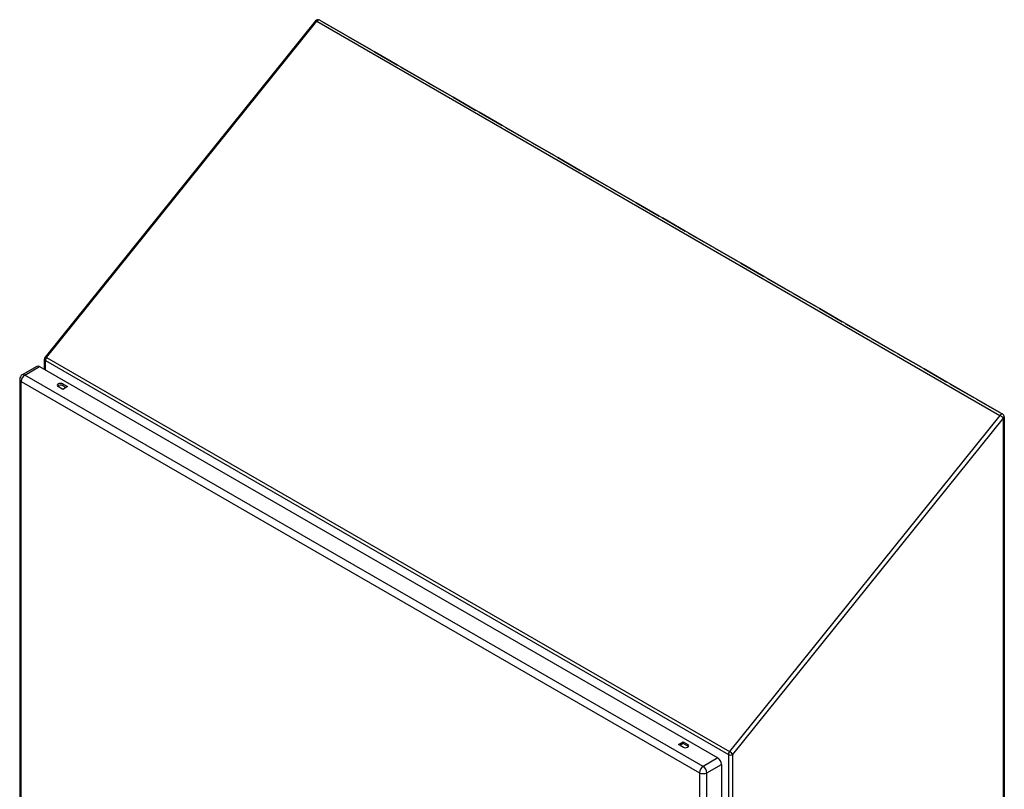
# Model space of a CAD drawing. Header units: inches. Extents: x 12 to 202, y 14 to 131.
# Tile 10 of 10: x 172 to 202, y 80 to 104. Entities that reach past the tile are written whole.
import ezdxf

# ---------------------------------------------------------------- set-up
doc = ezdxf.new("R2010")
doc.units = ezdxf.units.IN
doc.header["$MEASUREMENT"] = 0
doc.layers.add('Visible Edges(ANSI)', color=7, linetype='Continuous', lineweight=25)
doc.layers.add('Visible Tangent Edges(ANSI)', color=7, linetype='Continuous', lineweight=25)

msp = doc.modelspace()

# ---------------------------------------------------------------- linework, layer by layer
at = {"layer": 'Visible Edges(ANSI)'}
for p, q in [((181.003, 104.137), (172.658, 93.755)), ((181.13, 104.161), (202.203, 91.994)), ((181.911, 103.706), (181.209, 104.111)), ((181.21, 104.111), (181.911, 103.706)), ((181.21, 104.111), (181.21, 104.111)), ((182.017, 103.645), (182.718, 103.24)), ((182.718, 103.24), (182.017, 103.645)), ((182.017, 103.645), (182.017, 103.645)), ((182.824, 103.179), (183.525, 102.774)), ((183.525, 102.774), (182.824, 103.179)), ((182.824, 103.179), (182.824, 103.179)), ((184.333, 102.308), (183.631, 102.712)), ((183.632, 102.712), (184.333, 102.308)), ((183.632, 102.712), (183.632, 102.712)), ((184.439, 102.246), (185.14, 101.841)), ((185.14, 101.842), (184.439, 102.246)), ((184.439, 102.246), (184.439, 102.246)), ((185.246, 101.78), (185.948, 101.375)), ((185.947, 101.375), (185.246, 101.78)), ((185.246, 101.78), (185.246, 101.78)), ((186.054, 101.314), (186.755, 100.909)), ((186.755, 100.909), (186.054, 101.314)), ((186.054, 101.314), (186.054, 101.314)), ((186.861, 100.848), (187.562, 100.443)), ((187.562, 100.443), (186.861, 100.848)), ((186.861, 100.848), (186.861, 100.848)), ((187.668, 100.382), (188.37, 99.977)), ((188.369, 99.977), (187.668, 100.382)), ((187.668, 100.382), (187.668, 100.382)), ((188.476, 99.916), (189.177, 99.511)), ((189.177, 99.511), (188.476, 99.916)), ((188.476, 99.916), (188.476, 99.916)), ((189.283, 99.45), (189.984, 99.045)), ((189.984, 99.045), (189.283, 99.45)), ((189.283, 99.45), (189.283, 99.45)), ((190.09, 98.983), (190.792, 98.579)), ((190.792, 98.579), (190.09, 98.983)), ((190.09, 98.983), (190.09, 98.983)), ((190.898, 98.517), (191.599, 98.112)), ((191.599, 98.112), (190.898, 98.517)), ((190.898, 98.517), (190.898, 98.517)), ((191.705, 98.051), (192.406, 97.646)), ((192.406, 97.646), (191.705, 98.051)), ((191.705, 98.051), (191.705, 98.051)), ((193.214, 97.18), (192.512, 97.585)), ((192.513, 97.585), (193.214, 97.18)), ((192.513, 97.585), (192.513, 97.585)), ((193.32, 97.119), (194.021, 96.714)), ((194.021, 96.714), (193.32, 97.119)), ((193.32, 97.119), (193.32, 97.119)), ((194.127, 96.653), (194.828, 96.248)), ((194.828, 96.248), (194.127, 96.653)), ((194.127, 96.653), (194.127, 96.653)), ((195.636, 95.782), (194.934, 96.187)), ((194.935, 96.187), (195.636, 95.782)), ((194.935, 96.187), (194.935, 96.187)), ((195.742, 95.721), (196.443, 95.316)), ((196.443, 95.316), (195.742, 95.721)), ((195.742, 95.721), (195.742, 95.721)), ((196.549, 95.254), (197.251, 94.85)), ((197.25, 94.85), (196.549, 95.254)), ((196.549, 95.254), (196.549, 95.254)), ((197.357, 94.788), (198.058, 94.383)), ((198.058, 94.383), (197.357, 94.788)), ((197.357, 94.788), (197.357, 94.788)), ((198.164, 94.322), (198.865, 93.917)), ((198.865, 93.917), (198.164, 94.322)), ((198.164, 94.322), (198.164, 94.322)), ((172.636, 93.375), (172.636, 93.693)), ((198.971, 93.856), (199.673, 93.451)), ((199.672, 93.451), (198.971, 93.856)), ((198.971, 93.856), (198.971, 93.856)), ((172.404, 93.471), (171.952, 93.21)), ((172.484, 93.463), (193.412, 81.38)), ((199.779, 93.39), (200.48, 92.985)), ((200.48, 92.985), (199.779, 93.39)), ((199.779, 93.39), (199.779, 93.39)), ((171.871, 93.07), (171.871, 68.999)), ((173.202, 92.761), (173.058, 92.844)), ((173.202, 92.927), (173.345, 92.844)), ((173.297, 92.817), (173.202, 92.872)), ((173.345, 92.844), (173.202, 92.761)), ((200.586, 92.924), (201.287, 92.519)), ((201.287, 92.519), (200.586, 92.924)), ((200.586, 92.924), (200.586, 92.924)), ((201.393, 92.458), (202.095, 92.053)), ((202.095, 92.053), (201.393, 92.458)), ((201.393, 92.458), (201.393, 92.458)), ((202.253, 91.908), (202.253, 61.977)), ((192.197, 81.794), (192.341, 81.877)), ((192.341, 81.712), (192.197, 81.794)), ((192.341, 81.822), (192.245, 81.767)), ((192.341, 81.877), (192.484, 81.794)), ((192.341, 81.877), (192.341, 81.822)), ((192.484, 81.739), (192.341, 81.822)), ((193.526, 81.183), (193.526, 57.112))]:
    msp.add_line(p, q, dxfattribs=at)
for centre, radius, start, end in [((181.08, 104.075), 0.099, 60, 141.206), ((172.735, 93.693), 0.099, 141.206, 180), ((172.032, 93.07), 0.161, 120, 180), ((202.154, 91.908), 0.099, 0, 60)]:
    msp.add_arc(centre, radius, start, end, dxfattribs=at)
for centre, major_axis, start_param, end_param in [((181.174, 104.021), (0.0495, 0.0857), 0.26083, 0.261799), ((181.174, 104.021), (0.0495, 0.0857), 0.261799, 0.262769), ((181.876, 103.616), (0.0495, 0.0857), 0.26083, 0.261799), ((181.876, 103.616), (0.0495, 0.0857), 0.261799, 0.262769), ((181.982, 103.555), (0.0495, 0.0857), 0.26083, 0.261799), ((181.982, 103.555), (0.0495, 0.0857), 0.261799, 0.262769), ((182.683, 103.15), (0.0495, 0.0857), 0.26083, 0.261799), ((182.683, 103.15), (0.0495, 0.0857), 0.261799, 0.262769), ((182.789, 103.088), (0.0495, 0.0857), 0.26083, 0.261799), ((182.789, 103.088), (0.0495, 0.0857), 0.261799, 0.262769), ((183.49, 102.684), (0.0495, 0.0857), 0.26083, 0.261799), ((183.49, 102.684), (0.0495, 0.0857), 0.261799, 0.262769), ((183.597, 102.622), (0.0495, 0.0857), 0.261799, 0.262769), ((183.597, 102.622), (0.0495, 0.0857), 0.26083, 0.261799), ((184.298, 102.217), (0.0495, 0.0857), 0.26083, 0.261799), ((184.298, 102.217), (0.0495, 0.0857), 0.261799, 0.262769), ((184.404, 102.156), (0.0495, 0.0857), 0.26083, 0.261799), ((184.404, 102.156), (0.0495, 0.0857), 0.261799, 0.262769), ((185.105, 101.751), (0.0495, 0.0857), 0.261799, 0.262769), ((185.105, 101.751), (0.0495, 0.0857), 0.26083, 0.261799), ((185.211, 101.69), (0.0495, 0.0857), 0.26083, 0.261799), ((185.211, 101.69), (0.0495, 0.0857), 0.261799, 0.262769), ((185.912, 101.285), (0.0495, 0.0857), 0.26083, 0.261799), ((185.912, 101.285), (0.0495, 0.0857), 0.261799, 0.262769), ((186.019, 101.224), (0.0495, 0.0857), 0.26083, 0.261799), ((186.019, 101.224), (0.0495, 0.0857), 0.261799, 0.262769), ((186.72, 100.819), (0.0495, 0.0857), 0.26083, 0.261799), ((186.72, 100.819), (0.0495, 0.0857), 0.261799, 0.262769), ((186.826, 100.758), (0.0495, 0.0857), 0.26083, 0.261799), ((186.826, 100.758), (0.0495, 0.0857), 0.261799, 0.262769), ((187.527, 100.353), (0.0495, 0.0857), 0.26083, 0.261799), ((187.527, 100.353), (0.0495, 0.0857), 0.261799, 0.262769), ((187.633, 100.292), (0.0495, 0.0857), 0.26083, 0.261799), ((187.633, 100.292), (0.0495, 0.0857), 0.261799, 0.262769), ((188.335, 99.887), (0.0495, 0.0857), 0.261799, 0.262769), ((188.335, 99.887), (0.0495, 0.0857), 0.26083, 0.261799), ((188.441, 99.825), (0.0495, 0.0857), 0.26083, 0.261799), ((188.441, 99.825), (0.0495, 0.0857), 0.261799, 0.262769), ((189.142, 99.421), (0.0495, 0.0857), 0.26083, 0.261799), ((189.142, 99.421), (0.0495, 0.0857), 0.261799, 0.262769), ((189.248, 99.359), (0.0495, 0.0857), 0.26083, 0.261799), ((189.248, 99.359), (0.0495, 0.0857), 0.261799, 0.262769), ((189.949, 98.955), (0.0495, 0.0857), 0.26083, 0.261799), ((189.949, 98.955), (0.0495, 0.0857), 0.261799, 0.262769), ((190.055, 98.893), (0.0495, 0.0857), 0.26083, 0.261799), ((190.055, 98.893), (0.0495, 0.0857), 0.261799, 0.262769), ((190.757, 98.488), (0.0495, 0.0857), 0.26083, 0.261799), ((190.757, 98.488), (0.0495, 0.0857), 0.261799, 0.262769), ((190.863, 98.427), (0.0495, 0.0857), 0.26083, 0.261799), ((190.863, 98.427), (0.0495, 0.0857), 0.261799, 0.262769), ((191.564, 98.022), (0.0495, 0.0857), 0.26083, 0.261799), ((191.564, 98.022), (0.0495, 0.0857), 0.261799, 0.262769), ((191.67, 97.961), (0.0495, 0.0857), 0.26083, 0.261799), ((191.67, 97.961), (0.0495, 0.0857), 0.261799, 0.262769), ((192.371, 97.556), (0.0495, 0.0857), 0.26083, 0.261799), ((192.371, 97.556), (0.0495, 0.0857), 0.261799, 0.262769), ((192.477, 97.495), (0.0495, 0.0857), 0.26083, 0.261799), ((192.477, 97.495), (0.0495, 0.0857), 0.261799, 0.262769), ((193.179, 97.09), (0.0495, 0.0857), 0.26083, 0.261799), ((193.179, 97.09), (0.0495, 0.0857), 0.261799, 0.262769), ((193.285, 97.029), (0.0495, 0.0857), 0.26083, 0.261799), ((193.285, 97.029), (0.0495, 0.0857), 0.261799, 0.262769), ((193.986, 96.624), (0.0495, 0.0857), 0.26083, 0.261799), ((193.986, 96.624), (0.0495, 0.0857), 0.261799, 0.262769), ((194.092, 96.563), (0.0495, 0.0857), 0.26083, 0.261799), ((194.092, 96.563), (0.0495, 0.0857), 0.261799, 0.262769), ((194.793, 96.158), (0.0495, 0.0857), 0.26083, 0.261799), ((194.793, 96.158), (0.0495, 0.0857), 0.261799, 0.262769), ((194.9, 96.096), (0.0495, 0.0857), 0.261799, 0.262769), ((194.9, 96.096), (0.0495, 0.0857), 0.26083, 0.261799), ((195.601, 95.692), (0.0495, 0.0857), 0.26083, 0.261799), ((195.601, 95.692), (0.0495, 0.0857), 0.261799, 0.262769), ((195.707, 95.63), (0.0495, 0.0857), 0.26083, 0.261799), ((195.707, 95.63), (0.0495, 0.0857), 0.261799, 0.262769), ((196.408, 95.226), (0.0495, 0.0857), 0.26083, 0.261799), ((196.408, 95.226), (0.0495, 0.0857), 0.261799, 0.262769), ((196.514, 95.164), (0.0495, 0.0857), 0.26083, 0.261799), ((196.514, 95.164), (0.0495, 0.0857), 0.261799, 0.262769), ((197.215, 94.759), (0.0495, 0.0857), 0.26083, 0.261799), ((197.215, 94.759), (0.0495, 0.0857), 0.261799, 0.262769), ((197.322, 94.698), (0.0495, 0.0857), 0.26083, 0.261799), ((197.322, 94.698), (0.0495, 0.0857), 0.261799, 0.262769), ((198.023, 94.293), (0.0495, 0.0857), 0.26083, 0.261799), ((198.023, 94.293), (0.0495, 0.0857), 0.261799, 0.262769), ((198.129, 94.232), (0.0495, 0.0857), 0.26083, 0.261799), ((198.129, 94.232), (0.0495, 0.0857), 0.261799, 0.262769), ((198.83, 93.827), (0.0495, 0.0857), 0.26083, 0.261799), ((198.83, 93.827), (0.0495, 0.0857), 0.261799, 0.262769), ((198.936, 93.766), (0.0495, 0.0857), 0.26083, 0.261799), ((198.936, 93.766), (0.0495, 0.0857), 0.261799, 0.262769), ((172.484, 93.331), (-0.081, 0.139), 5.497787, 6.283185), ((199.638, 93.361), (0.0495, 0.0857), 0.261799, 0.262769), ((199.638, 93.361), (0.0495, 0.0857), 0.26083, 0.261799), ((199.744, 93.3), (0.0495, 0.0857), 0.26083, 0.261799), ((199.744, 93.3), (0.0495, 0.0857), 0.261799, 0.262769), ((200.445, 92.895), (0.0495, 0.0857), 0.26083, 0.261799), ((200.445, 92.895), (0.0495, 0.0857), 0.261799, 0.262769), ((173.13, 92.886), (-0.102, 0), 3.926991, 7.068583), ((173.13, 92.83), (-0.102, 0), 3.926991, 5.789668), ((200.551, 92.834), (0.0495, 0.0857), 0.26083, 0.261799), ((200.551, 92.834), (0.0495, 0.0857), 0.261799, 0.262769), ((201.252, 92.429), (0.0495, 0.0857), 0.26083, 0.261799), ((201.252, 92.429), (0.0495, 0.0857), 0.261799, 0.262769), ((201.358, 92.367), (0.0495, 0.0857), 0.26083, 0.261799), ((201.358, 92.367), (0.0495, 0.0857), 0.261799, 0.262769), ((202.06, 91.963), (0.0495, 0.0857), 0.26083, 0.261799), ((202.06, 91.963), (0.0495, 0.0857), 0.261799, 0.262769), ((192.412, 81.753), (0.102, 0), 3.926991, 7.068583), ((192.412, 81.697), (-0.102, 0), 3.63511, 3.926991), ((193.412, 81.249), (0.08, -0.139), 0.785398, 2.356194)]:
    msp.add_ellipse(centre, major_axis=major_axis, ratio=0.57735, start_param=start_param, end_param=end_param, dxfattribs=at)
at = {"layer": 'Visible Tangent Edges(ANSI)'}
for p, q in [((172.7, 93.743), (181.045, 104.125)), ((181.045, 104.125), (202.119, 91.958)), ((181.209, 104.111), (181.209, 104.111)), ((182.017, 103.645), (182.017, 103.645)), ((182.824, 103.179), (182.824, 103.179)), ((183.632, 102.712), (183.632, 102.712)), ((184.439, 102.246), (184.439, 102.246)), ((185.246, 101.78), (185.246, 101.78)), ((186.054, 101.314), (186.054, 101.314)), ((186.861, 100.848), (186.861, 100.848)), ((187.668, 100.382), (187.668, 100.382)), ((188.476, 99.916), (188.476, 99.916)), ((189.283, 99.45), (189.283, 99.45)), ((190.09, 98.983), (190.09, 98.983)), ((190.898, 98.517), (190.898, 98.517)), ((191.705, 98.051), (191.705, 98.051)), ((192.512, 97.585), (192.512, 97.585)), ((193.32, 97.119), (193.32, 97.119)), ((194.127, 96.653), (194.127, 96.653)), ((194.935, 96.187), (194.935, 96.187)), ((195.742, 95.721), (195.742, 95.721)), ((196.549, 95.254), (196.549, 95.254)), ((197.357, 94.788), (197.357, 94.788)), ((198.164, 94.322), (198.164, 94.322)), ((172.665, 93.358), (172.665, 93.653)), ((172.665, 93.653), (193.738, 81.486)), ((172.7, 93.743), (193.773, 81.576)), ((198.971, 93.856), (198.971, 93.856)), ((172.032, 93.202), (172.484, 93.463)), ((199.779, 93.39), (199.779, 93.39)), ((171.919, 93.005), (192.846, 80.922)), ((171.919, 68.933), (171.919, 93.005)), ((192.96, 81.119), (172.032, 93.202)), ((173.138, 92.8), (173.138, 92.798)), ((173.203, 92.762), (173.138, 92.8)), ((173.202, 92.927), (173.202, 92.872)), ((200.586, 92.924), (200.586, 92.924)), ((201.393, 92.458), (201.393, 92.458)), ((202.119, 91.958), (193.773, 81.576)), ((193.878, 81.486), (202.224, 91.868)), ((202.224, 61.937), (202.224, 91.868)), ((192.358, 81.704), (192.247, 81.768)), ((192.484, 81.794), (192.484, 81.739)), ((193.738, 81.486), (193.738, 57.119)), ((193.878, 57.119), (193.878, 81.486)), ((193.412, 81.38), (192.96, 81.119)), ((193.074, 80.922), (193.526, 81.183)), ((192.846, 80.922), (192.846, 56.851)), ((193.074, 56.851), (193.074, 80.922))]:
    msp.add_line(p, q, dxfattribs=at)
for centre, major_axis, ratio, start_param, end_param in [((181.08, 104.075), (-0.0772, 0.062), 0.211325, 5.344303, 6.283185), ((181.08, 104.075), (0.0495, 0.0857), 0.57735, 0, 1.308997), ((172.735, 93.693), (-0.099, 0), 0.57735, 0, 0.785398), ((172.735, 93.693), (-0.0772, 0.062), 0.211325, 5.344303, 6.283185), ((172.735, 93.693), (0.0495, 0.0857), 0.57735, 1.308997, 2.356194), ((172.032, 93.07), (-0.161, 0), 0.57735, 0, 0.785398), ((172.032, 93.07), (-0.08, -0.139), 0.57735, 3.926991, 5.497787), ((172.032, 93.07), (-0.08, 0.139), 0.57735, 5.497787, 6.283185), ((173.116, 92.788), (0.02, -0.0641), 0.368973, 1.61568, 1.653371), ((173.116, 92.788), (0.0455, -0.0494), 0.368973, 1.414779, 1.488222), ((202.154, 91.908), (0.0495, 0.0857), 0.57735, 0, 1.308997), ((202.154, 91.908), (0.0772, -0.062), 0.211325, 0.631914, 2.202711), ((202.154, 91.908), (0.099, 0), 0.57735, 5.497787, 6.283185), ((193.808, 81.527), (-0.0495, -0.0857), 0.57735, 4.45059, 5.497787), ((193.808, 81.527), (-0.099, 0), 0.57735, 0.785398, 2.356194), ((193.808, 81.527), (0.0772, -0.062), 0.211325, 0.631914, 2.202711), ((192.96, 80.988), (0.081, 0.139), 0.57735, 0.785398, 2.356194), ((192.96, 80.988), (-0.081, 0.139), 0.57735, 3.926991, 5.497787), ((192.96, 80.988), (-0.161, 0), 0.57735, 0.785398, 2.356194)]:
    msp.add_ellipse(centre, major_axis=major_axis, ratio=ratio, start_param=start_param, end_param=end_param, dxfattribs=at)

doc.saveas('drawing.dxf')
